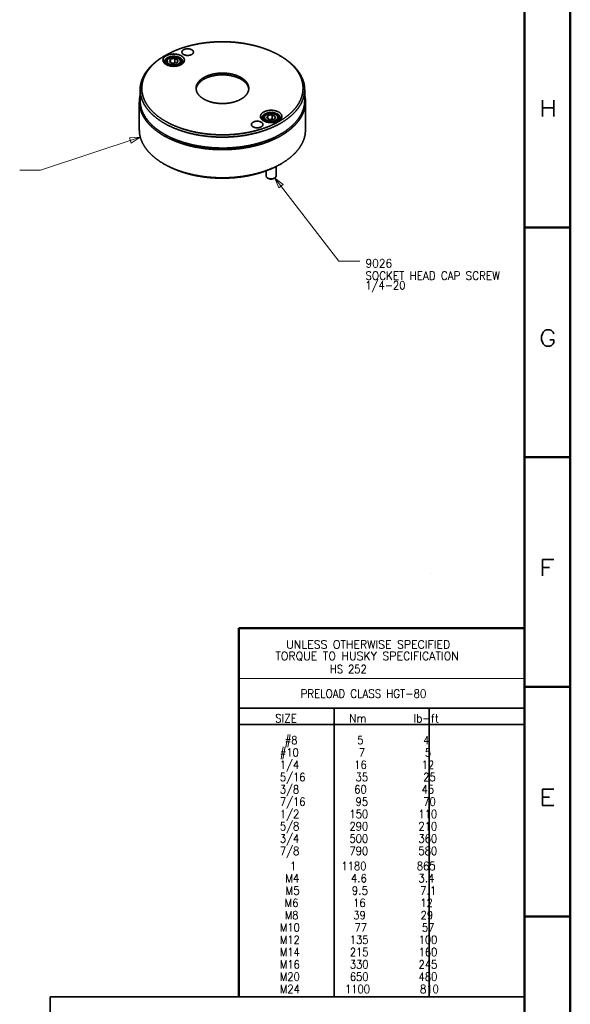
# Model space of a CAD drawing. Header units: millimetres. Extents: x 0 to 1189, y 0 to 841.
# Tile 78 of 84: x 1021 to 1189, y 253 to 553. Entities that reach past the tile are written whole.
import ezdxf

# ---------------------------------------------------------------- set-up
doc = ezdxf.new("R2010")
doc.units = ezdxf.units.MM
doc.layers.add('1', color=7, linetype='Continuous')
doc.styles.add('blockfont', font='simplex.shx')
doc.styles.add('pwfont', font='simplex.shx')

msp = doc.modelspace()

# ---------------------------------------------------------------- linework, layer by layer
at = {"layer": '1', "color": 7, "linetype": 'Continuous', "lineweight": 50}
for p, q in [((1189, 0), (1189, 841)), ((1175, 14), (1175, 827)), ((1175, 490), (1189, 490)), ((1175, 420), (1189, 420)), ((1088, 367.9), (1175, 367.9)), ((1088, 255.5), (1088, 367.9)), ((1175, 350), (1189, 350)), ((1175, 280), (1189, 280))]:
    msp.add_line(p, q, dxfattribs=at)
at = {"layer": '1', "color": 30, "linetype": 'Continuous', "lineweight": 35}
for p, q in [((1065.59, 542.42), (1065.24, 542.21)), ((1100.72, 542.21), (1100.36, 542.42)), ((1057.89, 531.97), (1057.89, 528.65)), ((1108.06, 528.65), (1108.06, 531.97)), ((1057.64, 528.3), (1057.64, 519.73)), ((1108.31, 519.73), (1108.31, 528.3)), ((1065.06, 509.38), (1065.41, 509.18)), ((1100.54, 509.18), (1100.89, 509.38))]:
    msp.add_line(p, q, dxfattribs=at)
at = {"layer": '1', "color": 214, "linetype": 'Continuous', "lineweight": 35}
for p, q in [((1065.78, 540.41), (1065.78, 539.69)), ((1066.68, 541.49), (1066.47, 541.37)), ((1067.15, 541.22), (1066.8, 540.45)), ((1066.8, 540.45), (1067.77, 539.89)), ((1068.48, 541.43), (1067.15, 541.22)), ((1067.15, 540.25), (1067.15, 541.22)), ((1068.48, 540.18), (1067.52, 540.03)), ((1067.77, 539.89), (1069.1, 540.1)), ((1068.48, 540.18), (1068.48, 541.43)), ((1069.46, 540.86), (1068.48, 541.43)), ((1068.73, 540.04), (1068.48, 540.18)), ((1069.1, 540.1), (1069.46, 540.86)), ((1069.79, 541.37), (1069.57, 541.49)), ((1070.48, 539.69), (1070.48, 540.41)), ((1095.48, 523.26), (1095.48, 522.55)), ((1096.38, 524.35), (1096.16, 524.22)), ((1096.85, 524.07), (1096.49, 523.31)), ((1096.49, 523.31), (1097.47, 522.74)), ((1098.18, 524.28), (1096.85, 524.07)), ((1096.85, 523.1), (1096.85, 524.07)), ((1098.18, 523.04), (1097.22, 522.89)), ((1097.47, 522.74), (1098.8, 522.95)), ((1099.16, 523.72), (1098.18, 524.28)), ((1098.18, 523.04), (1098.18, 524.28)), ((1098.43, 522.89), (1098.18, 523.04)), ((1098.8, 522.95), (1099.16, 523.72)), ((1099.49, 524.22), (1099.27, 524.35)), ((1100.17, 522.55), (1100.17, 523.26)), ((1096.29, 507.21), (1096.29, 505.66)), ((1099.36, 505.66), (1099.36, 508.54)), ((1096.74, 505.04), (1096.97, 504.9)), ((1098.68, 504.9), (1098.91, 505.04))]:
    msp.add_line(p, q, dxfattribs=at)
at = {"layer": '1', "color": 3, "linetype": 'Continuous', "lineweight": 13}
for p, q in [((1027.54, 507.47), (1057.95, 517.44)), ((1057.95, 517.44), (1054.67, 517.26)), ((1054.67, 517.26), (1055.2, 515.64)), ((1055.2, 515.64), (1057.95, 517.44)), ((1021.19, 507.47), (1027.54, 507.47)), ((1101.53, 503.04), (1098.91, 505.04)), ((1098.91, 505.04), (1100.18, 502)), ((1118.49, 479.72), (1098.91, 505.04)), ((1100.18, 502), (1101.53, 503.04)), ((1124.84, 479.72), (1118.49, 479.72))]:
    msp.add_line(p, q, dxfattribs=at)
at = {"layer": '1', "color": 7, "linetype": 'Continuous', "lineweight": 35}
for p, q in [((1146.33, 384.65), (1146.33, 384.65)), ((1175, 255.5), (1175, 367.9)), ((1030.5, 255.5), (1030.5, 255.5)), ((1030.5, 255.5), (1175, 255.5)), ((1030.5, 255.5), (1030.5, 231.5)), ((1175, 255.5), (1030.5, 255.5)), ((1175, 255.5), (1175, 255.5)), ((1175, 255.5), (1175, 231.5))]:
    msp.add_line(p, q, dxfattribs=at)
at = {"layer": '1', "color": 113, "linetype": 'Continuous', "lineweight": 13}
msp.add_line((1088, 352.5), (1175, 352.5), dxfattribs=at)
at = {"layer": '1', "color": 113, "linetype": 'Continuous', "lineweight": 35}
for p, q in [((1088, 343.5), (1175, 343.5)), ((1117, 255.5), (1117, 343.5)), ((1146, 255.5), (1146, 343.5)), ((1088, 338.5), (1175, 338.5))]:
    msp.add_line(p, q, dxfattribs=at)
at = {"layer": '1', "color": 3, "linetype": 'Continuous', "lineweight": 35}
for q in [(1030.5, 255.5), (1032.5, 255.5)]:
    msp.add_line((1032.5, 255.5), q, dxfattribs=at)
at = {"layer": '1', "color": 30, "linetype": 'Continuous', "lineweight": 35}
for points, knots in [([(1100.36, 522.34), (1101.87, 523.3), (1103.22, 524.33), (1104.41, 525.42), (1105.42, 526.58), (1106.24, 527.78), (1106.86, 529.02), (1107.29, 530.29), (1107.52, 531.57), (1107.55, 532.87), (1107.37, 534.15), (1106.99, 535.43), (1106.41, 536.68), (1105.64, 537.89), (1104.68, 539.05), (1103.54, 540.17), (1102.22, 541.21), (1100.75, 542.19), (1099.14, 543.08), (1097.38, 543.88), (1095.51, 544.59), (1093.54, 545.2), (1091.47, 545.7), (1089.34, 546.09), (1087.15, 546.37), (1084.93, 546.53), (1082.7, 546.58), (1080.46, 546.5), (1078.25, 546.31), (1076.07, 546.01), (1073.96, 545.59), (1071.91, 545.06), (1069.96, 544.43), (1068.12, 543.69), (1066.4, 542.87), (1064.82, 541.95), (1063.38, 540.96), (1062.11, 539.89), (1061.02, 538.77), (1060.1, 537.59), (1059.38, 536.37), (1058.85, 535.11), (1058.52, 533.83), (1058.39, 532.54), (1058.47, 531.25), (1058.75, 529.97), (1059.23, 528.71), (1059.9, 527.48), (1060.77, 526.28), (1061.82, 525.14), (1063.05, 524.06), (1064.44, 523.05), (1065.99, 522.12), (1067.68, 521.27), (1069.49, 520.51), (1071.42, 519.85), (1073.44, 519.3), (1075.54, 518.85), (1077.7, 518.52), (1079.91, 518.3), (1082.14, 518.19), (1084.37, 518.21), (1086.6, 518.34), (1088.8, 518.59), (1090.95, 518.95), (1093.03, 519.43), (1095.03, 520.01), (1096.93, 520.69), (1098.71, 521.47), (1100.36, 522.34)], [0, 0, 0.014399, 0.028108, 0.041125, 0.053477, 0.065218, 0.076431, 0.087231, 0.097761, 0.108184, 0.118671, 0.129389, 0.140487, 0.152087, 0.16428, 0.177127, 0.190662, 0.20489, 0.219795, 0.235342, 0.251482, 0.26815, 0.285271, 0.302762, 0.320534, 0.33849, 0.356533, 0.374565, 0.392484, 0.410194, 0.427601, 0.444616, 0.461159, 0.477156, 0.492547, 0.507285, 0.52134, 0.534702, 0.547382, 0.559419, 0.570884, 0.581874, 0.59252, 0.602975, 0.613409, 0.623992, 0.634882, 0.646218, 0.658104, 0.670619, 0.683808, 0.69769, 0.71226, 0.727491, 0.743342, 0.759754, 0.776659, 0.793976, 0.811619, 0.829495, 0.847507, 0.865557, 0.883544, 0.901371, 0.918941, 0.936163, 0.952951, 0.969229, 0.984931, 1, 1]), ([(1071.13, 544.14), (1071.63, 544.34), (1072.23, 544.43), (1072.84, 544.4), (1073.4, 544.25), (1073.84, 544), (1074.1, 543.68), (1074.15, 543.32), (1073.99, 542.98), (1073.64, 542.69), (1073.13, 542.48), (1072.54, 542.39), (1071.93, 542.42), (1071.37, 542.57), (1070.93, 542.82), (1070.67, 543.15), (1070.62, 543.5), (1070.78, 543.85), (1071.13, 544.14)], [0, 0, 0.061143, 0.128768, 0.197784, 0.262736, 0.319231, 0.365769, 0.406019, 0.448559, 0.500002, 0.561137, 0.628771, 0.697787, 0.762731, 0.819226, 0.86577, 0.90602, 0.948564, 1, 1]), ([(1100.72, 542.21), (1102.25, 541.25), (1103.62, 540.2), (1104.83, 539.09), (1105.85, 537.92), (1106.69, 536.7), (1107.33, 535.44), (1107.78, 534.15), (1108.02, 532.85), (1108.05, 531.54), (1107.88, 530.23), (1107.5, 528.93), (1106.93, 527.66), (1106.15, 526.43), (1105.19, 525.24), (1104.04, 524.11), (1102.72, 523.04), (1101.24, 522.04), (1099.61, 521.13), (1097.84, 520.31), (1095.95, 519.58), (1093.96, 518.95), (1091.87, 518.43), (1089.71, 518.02), (1087.5, 517.73), (1085.25, 517.55), (1082.98, 517.49), (1080.71, 517.55), (1078.45, 517.73), (1076.24, 518.02), (1074.08, 518.43), (1071.99, 518.95), (1070, 519.58), (1068.11, 520.31), (1066.34, 521.13), (1064.71, 522.04), (1063.23, 523.04), (1061.91, 524.11), (1060.76, 525.24), (1059.8, 526.43), (1059.02, 527.66), (1058.45, 528.93), (1058.07, 530.23), (1057.9, 531.54), (1057.93, 532.85), (1058.17, 534.15), (1058.62, 535.44), (1059.26, 536.7), (1060.1, 537.92), (1061.12, 539.09), (1062.33, 540.2), (1063.7, 541.25), (1065.24, 542.21)], [0, 0, 0.020227, 0.039488, 0.057783, 0.075147, 0.091655, 0.107422, 0.122606, 0.137405, 0.152046, 0.166767, 0.181799, 0.197352, 0.213598, 0.230666, 0.248645, 0.267583, 0.28749, 0.308346, 0.330105, 0.352699, 0.376041, 0.400028, 0.424544, 0.449467, 0.474664, 0.5, 0.525336, 0.550533, 0.575456, 0.599972, 0.623959, 0.6473, 0.669895, 0.691655, 0.71251, 0.732417, 0.751355, 0.769334, 0.786403, 0.802648, 0.818201, 0.833233, 0.847954, 0.862595, 0.877394, 0.892578, 0.908345, 0.924853, 0.942217, 0.960512, 0.979773, 1, 1]), ([(1065.81, 542.29), (1066.46, 542.58), (1067.21, 542.77), (1068.02, 542.84), (1068.84, 542.8), (1069.61, 542.64), (1070.29, 542.37), (1070.84, 542.02), (1071.21, 541.59), (1071.39, 541.13), (1071.36, 540.66), (1071.13, 540.2), (1070.71, 539.8), (1070.13, 539.46), (1069.43, 539.22), (1068.64, 539.09), (1067.82, 539.07), (1067.02, 539.18), (1066.29, 539.39), (1065.67, 539.7), (1065.21, 540.1), (1064.93, 540.54), (1064.85, 541.01), (1064.98, 541.48), (1065.31, 541.92), (1065.81, 542.29)], [0, 0, 0.043136, 0.090263, 0.139672, 0.189346, 0.237223, 0.281487, 0.320869, 0.355049, 0.385151, 0.413943, 0.444865, 0.480305, 0.520985, 0.566297, 0.614804, 0.664608, 0.713633, 0.759901, 0.801834, 0.83858, 0.870473, 0.899488, 0.928947, 0.961937, 1, 1]), ([(1066, 539.52), (1065.57, 539.92), (1065.37, 540.38), (1065.4, 540.85), (1065.68, 541.3), (1066.16, 541.68)], [0, 0, 0.217507, 0.403045, 0.578213, 0.771537, 1, 1]), ([(1066.16, 541.68), (1066.78, 541.95), (1067.49, 542.11), (1068.26, 542.15), (1069.01, 542.06), (1069.7, 541.87), (1070.27, 541.57), (1070.67, 541.19), (1070.88, 540.76), (1070.87, 540.32), (1070.66, 539.89), (1070.25, 539.52)], [0, 0, 0.098575, 0.206769, 0.319664, 0.431575, 0.536937, 0.631347, 0.712672, 0.782629, 0.847991, 0.918249, 1, 1]), ([(1088.67, 529.09), (1089.51, 529.66), (1090.18, 530.3), (1090.66, 531), (1090.95, 531.73), (1091.02, 532.47), (1090.89, 533.22), (1090.56, 533.94), (1090.03, 534.62), (1089.31, 535.25), (1088.43, 535.8), (1087.41, 536.26), (1086.28, 536.62), (1085.06, 536.87), (1083.79, 537.01), (1082.49, 537.02), (1081.21, 536.92), (1079.97, 536.69), (1078.81, 536.36), (1077.76, 535.92), (1076.84, 535.39), (1076.09, 534.79), (1075.51, 534.12), (1075.12, 533.4), (1074.94, 532.66), (1074.97, 531.91), (1075.2, 531.18), (1075.64, 530.47), (1076.26, 529.82), (1077.06, 529.23), (1078.01, 528.72), (1079.09, 528.31), (1080.27, 528), (1081.53, 527.81), (1082.81, 527.73), (1084.11, 527.78), (1085.37, 527.94), (1086.57, 528.22), (1087.68, 528.61), (1088.67, 529.09)], [0, 0, 0.025008, 0.047854, 0.068705, 0.088012, 0.106516, 0.12514, 0.144774, 0.166094, 0.189474, 0.215019, 0.242611, 0.271965, 0.302677, 0.334265, 0.366196, 0.397921, 0.4289, 0.458635, 0.486699, 0.512773, 0.536696, 0.558507, 0.578511, 0.597309, 0.615754, 0.634782, 0.655193, 0.677515, 0.70198, 0.728574, 0.757091, 0.78718, 0.818395, 0.850222, 0.882119, 0.913538, 0.943952, 0.972899, 1, 1]), ([(1074.94, 532.12), (1075.16, 532.95), (1075.63, 533.75), (1076.35, 534.49), (1077.28, 535.14)], [0, 0, 0.217948, 0.452656, 0.712263, 1, 1]), ([(1077.28, 535.14), (1078.29, 535.63), (1079.42, 536.02), (1080.65, 536.3), (1081.94, 536.46), (1083.26, 536.5), (1084.58, 536.41), (1085.84, 536.19), (1087.03, 535.86), (1088.12, 535.43), (1089.06, 534.89), (1089.84, 534.28), (1090.44, 533.6), (1090.83, 532.87), (1091.01, 532.12)], [0, 0, 0.07102, 0.146947, 0.226751, 0.309151, 0.39272, 0.475966, 0.557406, 0.635666, 0.709566, 0.778212, 0.841123, 0.898382, 0.950795, 1, 1]), ([(1057.89, 530.35), (1057.67, 529), (1057.66, 527.65), (1057.88, 526.3), (1058.3, 524.97), (1058.94, 523.67), (1059.78, 522.41), (1060.82, 521.2), (1062.05, 520.05), (1063.46, 518.97), (1065.04, 517.97), (1066.77, 517.06), (1068.63, 516.24), (1070.62, 515.53), (1072.72, 514.92), (1074.9, 514.43), (1077.15, 514.06), (1079.46, 513.81), (1081.79, 513.69), (1084.13, 513.69), (1086.46, 513.81), (1088.77, 514.06), (1091.02, 514.43), (1093.2, 514.91), (1095.3, 515.52), (1097.29, 516.23), (1099.16, 517.04), (1100.89, 517.95)], [0, 0, 0.025921, 0.051615, 0.077517, 0.104048, 0.131576, 0.160403, 0.190747, 0.222752, 0.256484, 0.291946, 0.329088, 0.367812, 0.407976, 0.449414, 0.491926, 0.535297, 0.579291, 0.623664, 0.668167, 0.712545, 0.756546, 0.799927, 0.842452, 0.883905, 0.92409, 0.962835, 1, 1]), ([(1057.89, 528.65), (1057.99, 527.34), (1058.3, 526.04), (1058.81, 524.76), (1059.52, 523.52), (1060.42, 522.31), (1061.51, 521.16), (1062.77, 520.07), (1064.2, 519.05), (1065.78, 518.11), (1067.5, 517.25), (1069.35, 516.49), (1071.32, 515.83), (1073.38, 515.27), (1075.51, 514.82), (1077.71, 514.49), (1079.95, 514.27), (1082.22, 514.17), (1084.49, 514.19), (1086.75, 514.33), (1088.98, 514.59), (1091.16, 514.96), (1093.27, 515.44), (1095.3, 516.04), (1097.23, 516.73), (1099.04, 517.53), (1100.72, 518.41)], [0, 0, 0.026263, 0.052949, 0.080448, 0.109093, 0.139143, 0.170779, 0.204109, 0.239176, 0.27596, 0.314393, 0.354367, 0.395734, 0.438319, 0.481926, 0.526334, 0.571313, 0.616621, 0.662014, 0.707239, 0.752055, 0.796221, 0.83951, 0.88171, 0.922631, 0.962106, 1, 1]), ([(1100.72, 518.41), (1102.37, 519.46), (1103.84, 520.61), (1105.1, 521.82), (1106.15, 523.11), (1106.98, 524.45), (1107.58, 525.83), (1107.94, 527.23), (1108.06, 528.65)], [0, 0, 0.148608, 0.289498, 0.42272, 0.548641, 0.668002, 0.781938, 0.891985, 1, 1]), ([(1100.89, 517.95), (1102.47, 518.96), (1103.89, 520.04), (1105.12, 521.19), (1106.16, 522.4), (1107.01, 523.66), (1107.65, 524.97), (1108.08, 526.3), (1108.29, 527.65), (1108.28, 529), (1108.06, 530.35)], [0, 0, 0.121508, 0.23708, 0.346728, 0.450685, 0.549425, 0.643712, 0.734569, 0.823268, 0.911246, 1, 1]), ([(1095.51, 525.14), (1096.16, 525.44), (1096.91, 525.62), (1097.72, 525.7), (1098.54, 525.65), (1099.31, 525.49), (1099.99, 525.23), (1100.53, 524.87), (1100.91, 524.45), (1101.09, 523.99), (1101.06, 523.51), (1100.83, 523.06), (1100.41, 522.65), (1099.83, 522.31), (1099.13, 522.07), (1098.34, 521.94), (1097.52, 521.93), (1096.72, 522.03), (1095.98, 522.24), (1095.37, 522.56), (1094.91, 522.95), (1094.63, 523.4), (1094.55, 523.87), (1094.68, 524.34), (1095.01, 524.77), (1095.51, 525.14)], [0, 0, 0.043136, 0.090263, 0.139672, 0.189346, 0.237224, 0.281488, 0.32087, 0.35505, 0.38515, 0.413944, 0.444864, 0.480305, 0.520984, 0.566296, 0.614804, 0.664608, 0.713633, 0.759901, 0.801835, 0.838579, 0.870472, 0.89949, 0.928949, 0.961937, 1, 1]), ([(1092.31, 522.07), (1092.82, 522.28), (1093.41, 522.37), (1094.03, 522.34), (1094.59, 522.19), (1095.02, 521.94), (1095.28, 521.61), (1095.34, 521.26), (1095.18, 520.92), (1094.82, 520.62), (1094.32, 520.42), (1093.72, 520.33), (1093.11, 520.36), (1092.55, 520.51), (1092.11, 520.76), (1091.85, 521.08), (1091.8, 521.44), (1091.96, 521.78), (1092.31, 522.07)], [0, 0, 0.061134, 0.128769, 0.197784, 0.262726, 0.319225, 0.365764, 0.406019, 0.448558, 0.499994, 0.561137, 0.628763, 0.697788, 0.762731, 0.819229, 0.865768, 0.906017, 0.948557, 1, 1]), ([(1095.7, 522.37), (1095.27, 522.77), (1095.07, 523.23), (1095.1, 523.7), (1095.37, 524.15), (1095.86, 524.53)], [0, 0, 0.217507, 0.403032, 0.578216, 0.771527, 1, 1]), ([(1095.86, 524.53), (1096.48, 524.8), (1097.19, 524.96), (1097.96, 525), (1098.71, 524.92), (1099.4, 524.72), (1099.97, 524.42), (1100.37, 524.04), (1100.58, 523.61), (1100.57, 523.17), (1100.36, 522.74), (1099.95, 522.37)], [0, 0, 0.098573, 0.206769, 0.319664, 0.431575, 0.536938, 0.631349, 0.712674, 0.782626, 0.847995, 0.918252, 1, 1]), ([(1057.64, 519.73), (1057.74, 518.4), (1058.05, 517.09), (1058.57, 515.8), (1059.29, 514.54), (1060.2, 513.32), (1061.29, 512.16), (1062.57, 511.06), (1064.01, 510.02), (1065.61, 509.07), (1067.35, 508.21), (1069.22, 507.44), (1071.2, 506.77), (1073.28, 506.21), (1075.44, 505.76), (1077.66, 505.42), (1079.92, 505.2), (1082.21, 505.1), (1084.51, 505.12), (1086.79, 505.26), (1089.04, 505.52), (1091.24, 505.9), (1093.37, 506.39), (1095.42, 506.98), (1097.37, 507.69), (1099.2, 508.49), (1100.89, 509.38)], [0, 0, 0.026262, 0.052948, 0.080448, 0.109092, 0.139142, 0.170778, 0.204109, 0.239176, 0.275959, 0.314394, 0.354366, 0.395734, 0.438319, 0.481925, 0.526334, 0.571313, 0.616622, 0.662013, 0.707238, 0.752054, 0.79622, 0.83951, 0.881711, 0.922632, 0.962106, 1, 1]), ([(1100.89, 509.38), (1102.56, 510.45), (1104.04, 511.6), (1105.32, 512.83), (1106.38, 514.13), (1107.22, 515.48), (1107.83, 516.87), (1108.19, 518.29), (1108.31, 519.73)], [0, 0, 0.148605, 0.289498, 0.422723, 0.548643, 0.668002, 0.781937, 0.891989, 1, 1]), ([(1100.54, 509.18), (1098.84, 508.28), (1097.01, 507.49), (1095.06, 506.79), (1093.01, 506.2), (1090.87, 505.72), (1088.66, 505.36), (1086.41, 505.11), (1084.12, 504.99), (1081.83, 504.99), (1079.54, 505.11), (1077.29, 505.36), (1075.08, 505.72), (1072.94, 506.2), (1070.89, 506.79), (1068.94, 507.49), (1067.11, 508.28), (1065.41, 509.18)], [0, 0, 0.052483, 0.107193, 0.163937, 0.222472, 0.282521, 0.343779, 0.405912, 0.468577, 0.531423, 0.594088, 0.656224, 0.717479, 0.777528, 0.836063, 0.892807, 0.947517, 1, 1])]:
    msp.add_open_spline(points, degree=1, knots=knots, dxfattribs=at)
at = {"layer": '1', "color": 214, "linetype": 'Continuous', "lineweight": 35}
for points, knots in [([(1067.57, 539.09), (1066.92, 539.25), (1066.37, 539.51), (1065.99, 539.85), (1065.79, 540.24), (1065.82, 540.65), (1066.05, 541.04), (1066.47, 541.37)], [0, 0, 0.18577, 0.352575, 0.494976, 0.615752, 0.728654, 0.852831, 1, 1]), ([(1069.57, 539.82), (1069.96, 540.14), (1070.16, 540.51), (1070.13, 540.9), (1069.88, 541.26), (1069.45, 541.56), (1068.87, 541.76), (1068.21, 541.84), (1067.54, 541.79), (1066.94, 541.62), (1066.46, 541.34), (1066.17, 540.99), (1066.08, 540.61), (1066.22, 540.23), (1066.57, 539.89), (1067.08, 539.64), (1067.71, 539.5), (1068.38, 539.49), (1069.02, 539.6), (1069.57, 539.82)], [0, 0, 0.048983, 0.089794, 0.127709, 0.170263, 0.22154, 0.281089, 0.345719, 0.410934, 0.472123, 0.525651, 0.570202, 0.608624, 0.648033, 0.694754, 0.750436, 0.813035, 0.878544, 0.942298, 1, 1]), ([(1069.79, 541.37), (1070.21, 541.04), (1070.44, 540.65), (1070.46, 540.24), (1070.27, 539.85), (1069.88, 539.51), (1069.34, 539.25), (1068.68, 539.09)], [0, 0, 0.147162, 0.27135, 0.38425, 0.505025, 0.647444, 0.814236, 1, 1]), ([(1097.27, 521.94), (1096.62, 522.1), (1096.07, 522.36), (1095.68, 522.7), (1095.49, 523.1), (1095.51, 523.51), (1095.74, 523.89), (1096.16, 524.22)], [0, 0, 0.185768, 0.352567, 0.494992, 0.615757, 0.728659, 0.852825, 1, 1]), ([(1099.27, 522.68), (1099.66, 522.99), (1099.85, 523.37), (1099.83, 523.75), (1099.58, 524.12), (1099.15, 524.41), (1098.57, 524.61), (1097.91, 524.69), (1097.24, 524.64), (1096.64, 524.47), (1096.16, 524.2), (1095.87, 523.85), (1095.78, 523.46), (1095.92, 523.08), (1096.27, 522.75), (1096.78, 522.5), (1097.41, 522.36), (1098.08, 522.34), (1098.72, 522.45), (1099.27, 522.68)], [0, 0, 0.048986, 0.089797, 0.127708, 0.170266, 0.221537, 0.281087, 0.345717, 0.410933, 0.472121, 0.525649, 0.5702, 0.608621, 0.648031, 0.694752, 0.750435, 0.813035, 0.878544, 0.942298, 1, 1]), ([(1099.49, 524.22), (1099.91, 523.89), (1100.14, 523.51), (1100.16, 523.1), (1099.97, 522.7), (1099.58, 522.36), (1099.03, 522.1), (1098.38, 521.94)], [0, 0, 0.147161, 0.271348, 0.384259, 0.505033, 0.647444, 0.81424, 1, 1]), ([(1096.29, 505.66), (1096.41, 505.32), (1096.74, 505.04), (1097.24, 504.84), (1097.83, 504.78), (1098.41, 504.84), (1098.91, 505.04)], [0, 0, 0.11765, 0.261907, 0.436987, 0.630954, 0.82492, 1, 1]), ([(1098.68, 504.9), (1098.14, 504.72), (1097.51, 504.72), (1096.97, 504.9)], [0, 0, 0.323064, 0.676936, 1, 1]), ([(1098.91, 505.04), (1099.24, 505.32), (1099.36, 505.66)], [0, 0, 0.550762, 1, 1])]:
    msp.add_open_spline(points, degree=1, knots=knots, dxfattribs=at)
at = {"layer": '1', "color": 214, "linetype": 'Continuous', "lineweight": 13}
msp.add_open_spline([(1098.68, 504.9), (1098.14, 504.72), (1097.51, 504.72), (1096.97, 504.9)], degree=1, knots=[0, 0, 0.323071, 0.676959, 1, 1], dxfattribs=at)

# ---------------------------------------------------------------- texts
at = {"layer": '1', "color": 3, "linetype": 'Continuous', "lineweight": 13, "attachment_point": 7, "line_spacing_factor": 0.903614, "style": 'pwfont'}
for s, insert, char_height in [('\\W1.1667;H', (1179.51, 523.78), 5), ('\\W0.9545;9026', (1126.56, 477.78), 2.5), ('\\W0.9288;SOCKET HEAD CAP SCREW', (1126.56, 474.03), 2.5), ('\\W0.8899;1/4-20', (1126.56, 470.28), 2.5), ('\\W1.1667;G', (1179.51, 453.78), 5), ('\\W1.2353;F', (1179.51, 383.78), 5), ('\\W1.2353;E', (1179.51, 313.78), 5)]:
    msp.add_mtext(s, dxfattribs=dict(at, insert=insert, char_height=char_height))
at = {"layer": '1', "color": 113, "linetype": 'Continuous', "lineweight": 13, "char_height": 2.5, "attachment_point": 7, "line_spacing_factor": 0.903614, "style": 'blockfont'}
for s, insert in [('\\W0.9754;   UNLESS OTHERWISE SPECIFIED', (1097.42, 361.65)), ('\\W0.9791; TORQUE TO HUSKY SPECIFICATION', (1097.42, 357.9)), ('\\W0.8900;            HS 252', (1097.42, 354.15)), ('\\W0.9125;      PRELOAD CLASS HGT-80', (1097.42, 346.65)), ('\\W0.9309; SIZE          Nm         lb-ft', (1097.42, 339.15)), ('\\W0.8848;   #8            5            4', (1097.42, 331.65)), ('\\W0.8876;  #10            7            5', (1097.42, 327.9)), ('\\W0.8889;  1/4           16           12', (1097.42, 324.15)), ('\\W0.8903;  5/16          35           25', (1097.42, 320.4)), ('\\W0.8889;  3/8           60           45', (1097.42, 316.65)), ('\\W0.8903;  7/16          95           70', (1097.42, 312.9)), ('\\W0.8917;  1/2          150          110', (1097.42, 309.15)), ('\\W0.8917;  5/8          290          210', (1097.42, 305.4)), ('\\W0.8917;  3/4          500          360', (1097.42, 301.65)), ('\\W0.8917;  7/8          790          580', (1097.42, 297.9)), ('\\W0.8931;    1         1180          865', (1097.42, 294.15)), ('\\W0.9146;   M4          4.6          3.4', (1097.42, 290.4)), ('\\W0.9249;   M5          9.5          7.1', (1097.42, 286.65)), ('\\W0.8848;   M6           16           12', (1097.42, 282.9)), ('\\W0.8862;   M8           39           29', (1097.42, 279.15)), ('\\W0.8862;  M10           77           57', (1097.42, 275.4)), ('\\W0.8889;  M12          135          100', (1097.42, 271.65)), ('\\W0.8889;  M14          215          160', (1097.42, 267.9)), ('\\W0.8889;  M16          330          245', (1097.42, 264.15)), ('\\W0.8889;  M20          650          480', (1097.42, 260.4)), ('\\W0.8903;  M24         1100          810', (1097.42, 256.65))]:
    msp.add_mtext(s, dxfattribs=dict(at, insert=insert))

doc.saveas('drawing.dxf')
